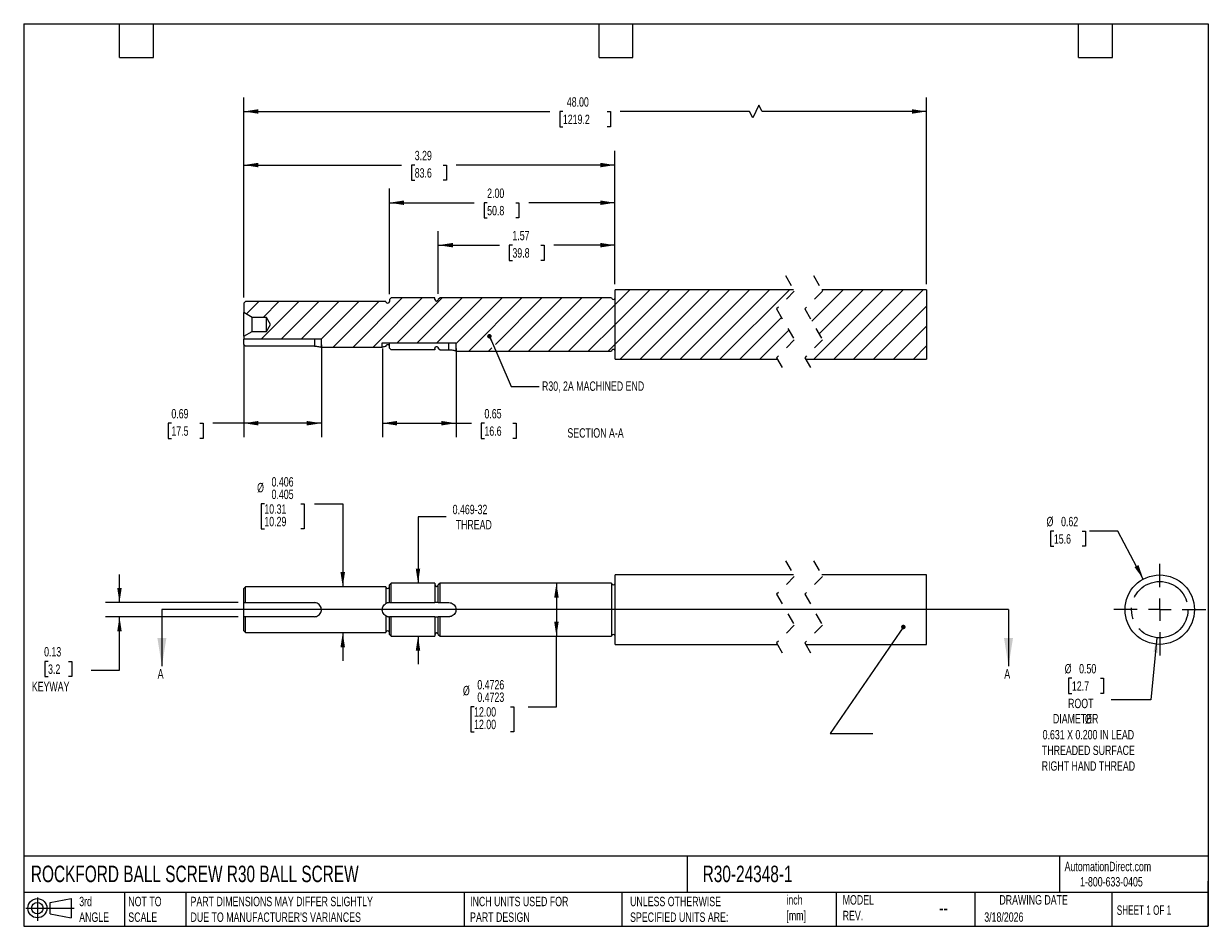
# Model space of a CAD drawing. Header units: inches. Extents: x 0.2 to 10.8, y 0.2 to 8.2.
import ezdxf

# ---------------------------------------------------------------- set-up
doc = ezdxf.new("R2010")
doc.units = ezdxf.units.IN
doc.header["$MEASUREMENT"] = 0
for name, pattern in [('SLD-Center', [0.75, 0.6, -0.05, 0.05, -0.05]), ('SLD-Dashed', [0.075, 0.05, -0.025]), ('SLD-Solid', [0])]:
    doc.linetypes.add(name, pattern=pattern)
for name, color, linetype in [('CENTER', 40, 'SLD-Center'), ('HATCH', 6, 'SLD-Solid'), ('SLD-DEFPOINTS', 7, 'Continuous')]:
    doc.layers.add(name, color=color, linetype=linetype)
doc.layers.add('DIMENSIONS', color=140, linetype='SLD-Solid', lineweight=25)
doc.layers.add('TEXT', color=140, linetype='SLD-Solid', lineweight=25)
doc.styles.add('SLDTEXTSTYLE0', font='TXT', dxfattribs={"width": 0.7})
doc.styles.add('SLDTEXTSTYLE1', font='TXT', dxfattribs={"width": 0.65})
doc.dimstyles.new('SLDDIMSTYLE0', dxfattribs={"dimtxt": 0.084961, "dimasz": 0.13, "dimexe": 0, "dimexo": 0.0625, "dimgap": 0.02124, "dimtad": 0, "dimtih": 1, "dimtoh": 1, "dimdec": 3, "dimrnd": 1e-09, "dimdsep": 46, "dimtxsty": 'SLDTEXTSTYLE0', "dimsah": 1, "dimcen": 0.09, "dimadec": 0, "dimazin": 2, "dimlim": 1, "dimtm": 0.001, "dimtfac": 1, "dimtdec": 3, "dimtmove": 0, "dimatfit": 0, "dimfxl": 0, "dimfrac": 2, "dimtolj": 1, "dimtzin": 12, "dimarcsym": 0})
doc.dimstyles.new('SLDDIMSTYLE1', dxfattribs={"dimtxt": 0.084961, "dimasz": 0.13, "dimexe": 0, "dimexo": 0.0625, "dimgap": 0.02124, "dimtad": 0, "dimtih": 1, "dimtoh": 1, "dimrnd": 1e-09, "dimdsep": 46, "dimtxsty": 'SLDTEXTSTYLE0', "dimsah": 1, "dimcen": 0.09, "dimadec": 0, "dimazin": 2, "dimtfac": 1, "dimtmove": 0, "dimatfit": 0, "dimfxl": 0, "dimfrac": 2, "dimtolj": 1, "dimtzin": 12, "dimarcsym": 0})
doc.dimstyles.new('SLDDIMSTYLE2', dxfattribs={"dimtxt": 0.084961, "dimasz": 0.13, "dimexe": 0, "dimexo": 0.0625, "dimgap": 0.02124, "dimtad": 0, "dimtih": 1, "dimtoh": 1, "dimrnd": 1e-09, "dimzin": 12, "dimdsep": 46, "dimtxsty": 'SLDTEXTSTYLE0', "dimsah": 1, "dimcen": 0.09, "dimadec": 0, "dimazin": 3, "dimtfac": 1, "dimtmove": 0, "dimatfit": 0, "dimfxl": 0, "dimfrac": 2, "dimtolj": 1, "dimtzin": 12, "dimarcsym": 0})
doc.dimstyles.new('SLDDIMSTYLE3', dxfattribs={"dimtxt": 0.084961, "dimasz": 0.13, "dimexe": 0, "dimexo": 0.0625, "dimgap": 0.02124, "dimtad": 0, "dimtih": 1, "dimtoh": 1, "dimdec": 4, "dimrnd": 1e-09, "dimdsep": 46, "dimtxsty": 'SLDTEXTSTYLE0', "dimsah": 1, "dimcen": 0.09, "dimadec": 0, "dimazin": 2, "dimlim": 1, "dimtm": 0.0003, "dimtfac": 1, "dimtdec": 4, "dimtofl": 0, "dimtmove": 0, "dimatfit": 3, "dimfxl": 0, "dimfrac": 2, "dimtolj": 1, "dimtzin": 4, "dimarcsym": 0})
doc.dimstyles.new('SLDDIMSTYLE4', dxfattribs={"dimtxt": 0.18, "dimasz": 0.04, "dimexe": 0, "dimexo": 0.0625, "dimgap": 0, "dimtad": 0, "dimtih": 1, "dimtoh": 1, "dimdec": 0, "dimrnd": 1e-09, "dimzin": 0, "dimdsep": 46, "dimtxsty": 'Standard', "dimblk1": 'DOT', "dimblk2": 'DOT', "dimsah": 1, "dimcen": 0.09, "dimadec": 0, "dimazin": 0, "dimtfac": 0.04, "dimtdec": 0, "dimtofl": 0, "dimtmove": 0, "dimatfit": 3, "dimldrblk": 'DOT', "dimfxl": 0, "dimfrac": 2, "dimtolj": 1, "dimtzin": 0, "dimarcsym": 0})
doc.dimstyles.new('SLDDIMSTYLE5', dxfattribs={"dimtxt": 0.084961, "dimasz": 0.13, "dimexe": 0, "dimexo": 0.0625, "dimgap": 0.02124, "dimtad": 0, "dimtih": 1, "dimtoh": 1, "dimrnd": 1e-09, "dimzin": 0, "dimdsep": 46, "dimtxsty": 'SLDTEXTSTYLE0', "dimsah": 1, "dimcen": 0, "dimadec": 0, "dimazin": 0, "dimtfac": 1, "dimtofl": 0, "dimtmove": 0, "dimatfit": 3, "dimfxl": 0, "dimfrac": 2, "dimtolj": 1, "dimtzin": 12, "dimarcsym": 0})
doc.dimstyles.new('SLDDIMSTYLE6', dxfattribs={"dimtxt": 0.084961, "dimasz": 0.13, "dimexe": 0, "dimexo": 0.0625, "dimgap": 0.02124, "dimtad": 0, "dimtih": 1, "dimtoh": 1, "dimrnd": 1e-09, "dimdsep": 46, "dimtxsty": 'SLDTEXTSTYLE0', "dimsah": 1, "dimcen": 0, "dimadec": 0, "dimazin": 2, "dimtfac": 1, "dimtofl": 0, "dimtmove": 0, "dimatfit": 3, "dimfxl": 0, "dimfrac": 2, "dimtolj": 1, "dimtzin": 12, "dimarcsym": 0})
doc.dimstyles.new('SLDDIMSTYLE7', dxfattribs={"dimtxt": 0.084961, "dimasz": 0.13, "dimexe": 0, "dimexo": 0.0625, "dimgap": 0.02124, "dimtad": 0, "dimtih": 1, "dimtoh": 1, "dimrnd": 1e-09, "dimzin": 12, "dimdsep": 46, "dimtxsty": 'SLDTEXTSTYLE0', "dimsah": 1, "dimcen": 0.09, "dimadec": 0, "dimazin": 3, "dimtfac": 1, "dimtofl": 0, "dimtmove": 0, "dimatfit": 3, "dimfxl": 0, "dimfrac": 2, "dimtolj": 1, "dimtzin": 12, "dimarcsym": 0})
doc.dimstyles.new('SLDDIMSTYLE8', dxfattribs={"dimtxt": 0.084961, "dimasz": 0.13, "dimexe": 0, "dimexo": 0.0625, "dimgap": 0.02124, "dimtad": 0, "dimtih": 1, "dimtoh": 1, "dimrnd": 1e-09, "dimzin": 4, "dimdsep": 46, "dimtxsty": 'SLDTEXTSTYLE0', "dimsah": 1, "dimcen": 0.09, "dimadec": 0, "dimazin": 1, "dimtfac": 1, "dimtofl": 0, "dimtmove": 0, "dimatfit": 3, "dimfxl": 0, "dimfrac": 2, "dimtolj": 1, "dimtzin": 12, "dimarcsym": 0})
doc.dimstyles.new('SLDDIMSTYLE9', dxfattribs={"dimtxt": 0.084961, "dimasz": 0.13, "dimexe": 0, "dimexo": 0.0625, "dimgap": 0.02124, "dimtad": 0, "dimtih": 1, "dimtoh": 1, "dimrnd": 1e-09, "dimdsep": 46, "dimtxsty": 'SLDTEXTSTYLE0', "dimsah": 1, "dimcen": 0.09, "dimadec": 0, "dimazin": 2, "dimtfac": 1, "dimtofl": 0, "dimtmove": 0, "dimatfit": 3, "dimfxl": 0, "dimfrac": 2, "dimtolj": 1, "dimtzin": 12, "dimarcsym": 0})

# ---------------------------------------------------------------- blocks, each defined once
blk = doc.blocks.new('Block11')
at = {"color": 7, "linetype": 'SLD-Solid', "lineweight": 18}
for p, q in [((0, 0.113), (0.428, 0.113)), ((0.102, 0.209), (0.102, 0)), ((0.216, 0.164), (0.401, 0.198)), ((0.216, 0.063), (0.216, 0.164)), ((0.401, 0.198), (0.401, 0.029)), ((0.216, 0.063), (0.401, 0.029))]:
    blk.add_line(p, q, dxfattribs=at)
for radius in [0.0846, 0.0506]:
    blk.add_circle((0.102, 0.113), radius, dxfattribs=at)
blk = doc.blocks.new('Block12')
at = {"layer": 'SLD-DEFPOINTS'}
blk.add_blockref('Block11', (0, 0), dxfattribs=at)
blk = doc.blocks.new('_D')
at = {"layer": 'DIMENSIONS'}
for p, q in [((2.383, 3.994), (2.355, 3.994)), ((2.355, 3.994), (2.355, 3.772)), ((2.706, 3.994), (2.735, 3.994)), ((2.735, 3.994), (2.735, 3.772)), ((2.828, 3.994), (3.078, 3.994)), ((3.078, 3.994), (3.078, 3.259)), ((2.355, 3.772), (2.383, 3.772)), ((2.735, 3.772), (2.706, 3.772)), ((3.078, 2.853), (3.078, 2.603))]:
    blk.add_line(p, q, dxfattribs=at)
for points in [[(3.078, 3.259), (3.098, 3.389), (3.058, 3.389)], [(3.078, 2.853), (3.058, 2.723), (3.098, 2.723)]]:
    blk.add_solid(points, dxfattribs=at)
at = {"layer": 'DIMENSIONS', "char_height": 0.0833, "attachment_point": 1, "style": 'SLDTEXTSTYLE0'}
for s, insert in [('0.406', (2.447, 4.231)), ('%%c', (2.319, 4.18)), ('0.405', (2.447, 4.12)), ('10.31', (2.383, 3.99)), ('10.29', (2.383, 3.879))]:
    blk.add_mtext(s, dxfattribs=dict(at, insert=insert))
blk = doc.blocks.new('_D_1')
at = {"layer": 'DIMENSIONS'}
for p, q in [((1.099, 3.119), (1.099, 3.369)), ((2.151, 3.119), (0.974, 3.119)), ((2.151, 2.994), (0.974, 2.994)), ((1.099, 2.519), (1.099, 2.994)), ((0.466, 2.598), (0.437, 2.598)), ((0.437, 2.598), (0.437, 2.463)), ((0.648, 2.598), (0.676, 2.598)), ((0.676, 2.598), (0.676, 2.463)), ((0.437, 2.463), (0.466, 2.463)), ((0.676, 2.463), (0.648, 2.463)), ((0.849, 2.519), (1.099, 2.519))]:
    blk.add_line(p, q, dxfattribs=at)
for points in [[(1.099, 3.119), (1.119, 3.249), (1.079, 3.249)], [(1.099, 2.994), (1.079, 2.864), (1.119, 2.864)]]:
    blk.add_solid(points, dxfattribs=at)
at = {"layer": 'DIMENSIONS', "char_height": 0.0833, "attachment_point": 1, "style": 'SLDTEXTSTYLE0'}
for s, insert in [('0.13', (0.431, 2.725)), ('3.2', (0.466, 2.571)), ('KEYWAY', (0.322, 2.417))]:
    blk.add_mtext(s, dxfattribs=dict(at, insert=insert))
blk = doc.blocks.new('_D_2')
at = {"layer": 'DIMENSIONS'}
for p, q in [((3.995, 3.878), (3.745, 3.878)), ((3.745, 3.878), (3.745, 3.291)), ((3.745, 2.822), (3.745, 2.572))]:
    blk.add_line(p, q, dxfattribs=at)
for points in [[(3.745, 3.291), (3.765, 3.421), (3.725, 3.421)], [(3.745, 2.822), (3.725, 2.692), (3.765, 2.692)]]:
    blk.add_solid(points, dxfattribs=at)
at = {"layer": 'DIMENSIONS', "char_height": 0.0833, "attachment_point": 1, "style": 'SLDTEXTSTYLE0'}
for s, insert in [('0.469-32', (4.052, 3.986)), ('THREAD', (4.079, 3.851))]:
    blk.add_mtext(s, dxfattribs=dict(at, insert=insert))
blk = doc.blocks.new('_D_3')
at = {"layer": 'DIMENSIONS'}
for p, q in [((4.972, 3.293), (4.972, 2.82)), ((4.972, 2.195), (4.972, 2.82)), ((4.242, 2.195), (4.214, 2.195)), ((4.214, 2.195), (4.214, 1.973)), ((4.565, 2.195), (4.594, 2.195)), ((4.594, 2.195), (4.594, 1.973)), ((4.722, 2.195), (4.972, 2.195)), ((4.214, 1.973), (4.242, 1.973)), ((4.594, 1.973), (4.565, 1.973))]:
    blk.add_line(p, q, dxfattribs=at)
for points in [[(4.972, 3.293), (4.952, 3.163), (4.992, 3.163)], [(4.972, 2.82), (4.992, 2.95), (4.952, 2.95)]]:
    blk.add_solid(points, dxfattribs=at)
at = {"layer": 'DIMENSIONS', "char_height": 0.0833, "attachment_point": 1, "style": 'SLDTEXTSTYLE0'}
for s, insert in [('0.4726', (4.271, 2.433)), ('%%c', (4.143, 2.381)), ('0.4723', (4.271, 2.322)), ('12.00', (4.242, 2.192)), ('12.00', (4.242, 2.081))]:
    blk.add_mtext(s, dxfattribs=dict(at, insert=insert))
blk = doc.blocks.new('_Dot')
at = {"color": 0, "linetype": 'ByBlock', "lineweight": -2}
blk.add_line((-0.5, 0), (-1, 0), dxfattribs=at)
at = {"color": 0, "linetype": 'ByBlock', "const_width": 0.5}
blk.add_lwpolyline([(-0.25, 0, 1), (0.25, 0, 1)], format="xyb", close=True, dxfattribs=at)
blk = doc.blocks.new('_D_4')
at = {"layer": 'DIMENSIONS'}
for p, q in [((10.295, 2.808), (10.242, 2.258)), ((9.541, 2.449), (9.512, 2.449)), ((9.512, 2.449), (9.512, 2.314)), ((9.793, 2.449), (9.822, 2.449)), ((9.822, 2.449), (9.822, 2.314)), ((9.512, 2.314), (9.541, 2.314)), ((9.822, 2.314), (9.793, 2.314)), ((10.242, 2.258), (9.89, 2.258))]:
    blk.add_line(p, q, dxfattribs=at)
blk.add_solid([(10.295, 2.808), (10.263, 2.68), (10.303, 2.676)], dxfattribs=at)
at = {"layer": 'DIMENSIONS', "char_height": 0.0833, "attachment_point": 1, "style": 'SLDTEXTSTYLE0'}
for s, insert in [('%%c', (9.477, 2.575)), ('0.50', (9.605, 2.575)), ('12.7', (9.541, 2.421)), ('ROOT', (9.507, 2.267)), ('DIAMETER', (9.373, 2.132))]:
    blk.add_mtext(s, dxfattribs=dict(at, insert=insert))
blk = doc.blocks.new('_D_5')
at = {"layer": 'DIMENSIONS'}
for p, q in [((9.381, 3.753), (9.352, 3.753)), ((9.352, 3.753), (9.352, 3.618)), ((9.633, 3.753), (9.662, 3.753)), ((9.662, 3.753), (9.662, 3.618)), ((9.947, 3.753), (9.697, 3.753)), ((10.174, 3.328), (9.947, 3.753)), ((9.352, 3.618), (9.381, 3.618)), ((9.662, 3.618), (9.633, 3.618))]:
    blk.add_line(p, q, dxfattribs=at)
blk.add_solid([(10.174, 3.328), (10.131, 3.452), (10.096, 3.433)], dxfattribs=at)
at = {"layer": 'DIMENSIONS', "char_height": 0.0833, "attachment_point": 1, "style": 'SLDTEXTSTYLE0'}
for s, insert in [('%%c', (9.316, 3.879)), ('0.62', (9.445, 3.879)), ('15.6', (9.381, 3.725))]:
    blk.add_mtext(s, dxfattribs=dict(at, insert=insert))
blk = doc.blocks.new('SW_CENTERMARKSYMBOL_0')
at = {"layer": 'CENTER', "color": 0}
for p, q in [((0, 0.2), (0, 0.4075)), ((-0.2, 0), (-0.4075, 0)), ((0, 0), (-0.1, 0)), ((0, 0), (0, 0.1)), ((0, 0), (0, -0.1)), ((0, 0), (0.1, 0)), ((0.2, 0), (0.4075, 0)), ((0, -0.2), (0, -0.4075))]:
    blk.add_line(p, q, dxfattribs=at)
blk = doc.blocks.new('_D_6')
at = {"layer": 'DIMENSIONS'}
for p, q in [((3.925, 5.856), (3.925, 6.412)), ((5.491, 5.942), (5.491, 6.412)), ((3.925, 6.287), (4.467, 6.287)), ((4.582, 6.287), (4.553, 6.287)), ((4.553, 6.287), (4.553, 6.152)), ((4.834, 6.287), (4.863, 6.287)), ((4.863, 6.287), (4.863, 6.152)), ((5.491, 6.287), (4.949, 6.287)), ((4.553, 6.152), (4.582, 6.152)), ((4.863, 6.152), (4.834, 6.152))]:
    blk.add_line(p, q, dxfattribs=at)
for points in [[(3.925, 6.287), (4.055, 6.267), (4.055, 6.307)], [(5.491, 6.287), (5.361, 6.307), (5.361, 6.267)]]:
    blk.add_solid(points, dxfattribs=at)
at = {"layer": 'DIMENSIONS', "char_height": 0.0833, "attachment_point": 1, "style": 'SLDTEXTSTYLE0'}
for s, insert in [('1.57', (4.582, 6.414)), ('39.8', (4.582, 6.26))]:
    blk.add_mtext(s, dxfattribs=dict(at, insert=insert))
blk = doc.blocks.new('_D_7')
at = {"layer": 'DIMENSIONS'}
for p, q in [((3.491, 5.854), (3.491, 6.788)), ((5.491, 5.942), (5.491, 6.788)), ((3.491, 6.663), (4.243, 6.663)), ((4.358, 6.663), (4.33, 6.663)), ((4.33, 6.663), (4.33, 6.528)), ((4.611, 6.663), (4.639, 6.663)), ((4.639, 6.663), (4.639, 6.528)), ((5.491, 6.663), (4.726, 6.663)), ((4.33, 6.528), (4.358, 6.528)), ((4.639, 6.528), (4.611, 6.528))]:
    blk.add_line(p, q, dxfattribs=at)
for points in [[(3.491, 6.663), (3.621, 6.643), (3.621, 6.683)], [(5.491, 6.663), (5.361, 6.683), (5.361, 6.643)]]:
    blk.add_solid(points, dxfattribs=at)
at = {"layer": 'DIMENSIONS', "char_height": 0.0833, "attachment_point": 1, "style": 'SLDTEXTSTYLE0'}
for s, insert in [('2.00', (4.358, 6.789)), ('50.8', (4.358, 6.635))]:
    blk.add_mtext(s, dxfattribs=dict(at, insert=insert))
blk = doc.blocks.new('_D_8')
at = {"layer": 'DIMENSIONS'}
for p, q in [((2.201, 5.823), (2.201, 7.122)), ((5.491, 5.942), (5.491, 7.122)), ((2.201, 6.997), (3.6, 6.997)), ((3.716, 6.997), (3.687, 6.997)), ((3.687, 6.997), (3.687, 6.862)), ((3.968, 6.997), (3.997, 6.997)), ((3.997, 6.997), (3.997, 6.862)), ((5.491, 6.997), (4.083, 6.997)), ((3.687, 6.862), (3.716, 6.862)), ((3.997, 6.862), (3.968, 6.862))]:
    blk.add_line(p, q, dxfattribs=at)
for points in [[(2.201, 6.997), (2.331, 6.977), (2.331, 7.017)], [(5.491, 6.997), (5.361, 7.017), (5.361, 6.977)]]:
    blk.add_solid(points, dxfattribs=at)
at = {"layer": 'DIMENSIONS', "char_height": 0.0833, "attachment_point": 1, "style": 'SLDTEXTSTYLE0'}
for s, insert in [('3.29', (3.716, 7.123)), ('83.6', (3.716, 6.969))]:
    blk.add_mtext(s, dxfattribs=dict(at, insert=insert))
blk = doc.blocks.new('_D_9')
at = {"layer": 'DIMENSIONS'}
for p, q in [((2.201, 5.823), (2.201, 7.597)), ((8.253, 5.942), (8.253, 7.597)), ((2.201, 7.472), (4.914, 7.472)), ((5.029, 7.472), (5.001, 7.472)), ((5.001, 7.472), (5.001, 7.337)), ((5.423, 7.472), (5.451, 7.472)), ((5.451, 7.472), (5.451, 7.337)), ((6.684, 7.472), (5.538, 7.472)), ((6.712, 7.416), (6.684, 7.472)), ((6.767, 7.527), (6.712, 7.416)), ((6.795, 7.472), (6.767, 7.527)), ((8.253, 7.472), (6.795, 7.472)), ((5.001, 7.337), (5.029, 7.337)), ((5.451, 7.337), (5.423, 7.337))]:
    blk.add_line(p, q, dxfattribs=at)
for points in [[(2.201, 7.472), (2.331, 7.452), (2.331, 7.492)], [(8.253, 7.472), (8.123, 7.492), (8.123, 7.452)]]:
    blk.add_solid(points, dxfattribs=at)
at = {"layer": 'DIMENSIONS', "char_height": 0.0833, "attachment_point": 1, "style": 'SLDTEXTSTYLE0'}
for s, insert in [('48.00', (5.064, 7.598)), ('1219.2', (5.029, 7.444))]:
    blk.add_mtext(s, dxfattribs=dict(at, insert=insert))
blk = doc.blocks.new('_D_10')
at = {"layer": 'DIMENSIONS'}
for p, q in [((2.201, 5.404), (2.201, 4.584)), ((2.889, 5.404), (2.889, 4.584)), ((1.559, 4.709), (1.531, 4.709)), ((1.531, 4.709), (1.531, 4.574)), ((1.812, 4.709), (1.84, 4.709)), ((1.84, 4.709), (1.84, 4.574)), ((2.201, 4.709), (1.927, 4.709)), ((2.889, 4.709), (2.201, 4.709)), ((1.531, 4.574), (1.559, 4.574)), ((1.84, 4.574), (1.812, 4.574))]:
    blk.add_line(p, q, dxfattribs=at)
for points in [[(2.201, 4.709), (2.331, 4.689), (2.331, 4.729)], [(2.889, 4.709), (2.759, 4.729), (2.759, 4.689)]]:
    blk.add_solid(points, dxfattribs=at)
at = {"layer": 'DIMENSIONS', "char_height": 0.0833, "attachment_point": 1, "style": 'SLDTEXTSTYLE0'}
for s, insert in [('0.69', (1.559, 4.835)), ('17.5', (1.559, 4.681))]:
    blk.add_mtext(s, dxfattribs=dict(at, insert=insert))
blk = doc.blocks.new('_D_11')
at = {"layer": 'DIMENSIONS'}
for p, q in [((3.429, 5.371), (3.429, 4.584)), ((4.082, 5.371), (4.082, 4.584)), ((3.429, 4.709), (4.082, 4.709)), ((4.082, 4.709), (4.219, 4.709)), ((4.334, 4.709), (4.305, 4.709)), ((4.305, 4.709), (4.305, 4.574)), ((4.586, 4.709), (4.615, 4.709)), ((4.615, 4.709), (4.615, 4.574)), ((4.305, 4.574), (4.334, 4.574)), ((4.615, 4.574), (4.586, 4.574))]:
    blk.add_line(p, q, dxfattribs=at)
for points in [[(3.429, 4.709), (3.559, 4.689), (3.559, 4.729)], [(4.082, 4.709), (3.952, 4.729), (3.952, 4.689)]]:
    blk.add_solid(points, dxfattribs=at)
at = {"layer": 'DIMENSIONS', "char_height": 0.0833, "attachment_point": 1, "style": 'SLDTEXTSTYLE0'}
for s, insert in [('0.65', (4.334, 4.835)), ('16.6', (4.334, 4.681))]:
    blk.add_mtext(s, dxfattribs=dict(at, insert=insert))
blk = doc.blocks.new('SW_HATCH_0')
at = {"layer": 'HATCH', "color": 0}
for p, q in [((-1.837, -0.122), (-1.707, 0.009)), ((-1.837, -0.299), (-1.53, 0.009)), ((-1.837, -0.475), (-1.353, 0.009)), ((-1.837, -0.122), (-1.707, 0.009)), ((-1.837, -0.299), (-1.53, 0.009)), ((-1.837, -0.475), (-1.353, 0.009)), ((-1.837, -0.122), (-1.707, 0.009)), ((-1.837, -0.299), (-1.53, 0.009)), ((-1.837, -0.475), (-1.353, 0.009)), ((-1.791, -0.606), (-1.176, 0.009)), ((-1.791, -0.606), (-1.176, 0.009)), ((-1.791, -0.606), (-1.176, 0.009)), ((-1.615, -0.606), (-1, 0.009)), ((-1.615, -0.606), (-1, 0.009)), ((-1.615, -0.606), (-1, 0.009)), ((-1.438, -0.606), (-0.823, 0.009)), ((-1.438, -0.606), (-0.823, 0.009)), ((-1.438, -0.606), (-0.823, 0.009)), ((-1.261, -0.606), (-0.646, 0.009)), ((-1.261, -0.606), (-0.646, 0.009)), ((-1.261, -0.606), (-0.646, 0.009)), ((-1.084, -0.606), (-0.469, 0.009)), ((-1.084, -0.606), (-0.469, 0.009)), ((-1.084, -0.606), (-0.469, 0.009)), ((-0.907, -0.606), (-0.292, 0.009)), ((-0.907, -0.606), (-0.292, 0.009)), ((-0.907, -0.606), (-0.292, 0.009)), ((-0.093, -0.27), (0.186, 0.009)), ((-0.093, -0.27), (0.186, 0.009)), ((-0.093, -0.27), (0.186, 0.009)), ((-0.076, -0.606), (0.539, 0.009)), ((-0.076, -0.606), (0.539, 0.009)), ((-0.076, -0.606), (0.539, 0.009)), ((-0.029, -0.382), (0.363, 0.009)), ((-0.029, -0.382), (0.363, 0.009)), ((-0.029, -0.382), (0.363, 0.009)), ((0, 0), (0.009, 0.009)), ((0, 0), (0.009, 0.009)), ((0, 0), (0.009, 0.009)), ((0.101, -0.606), (0.716, 0.009)), ((0.101, -0.606), (0.716, 0.009)), ((0.101, -0.606), (0.716, 0.009)), ((0.278, -0.606), (0.893, 0.009)), ((0.278, -0.606), (0.893, 0.009)), ((0.278, -0.606), (0.893, 0.009)), ((-5.104, -0.206), (-4.993, -0.096)), ((-5.104, -0.206), (-4.993, -0.096)), ((-5.104, -0.206), (-4.993, -0.096)), ((-4.973, -0.429), (-4.64, -0.096)), ((-4.973, -0.429), (-4.64, -0.096)), ((-4.973, -0.429), (-4.64, -0.096)), ((-4.957, -0.236), (-4.816, -0.096)), ((-4.957, -0.236), (-4.816, -0.096)), ((-4.957, -0.236), (-4.816, -0.096)), ((-4.796, -0.429), (-4.463, -0.096)), ((-4.796, -0.429), (-4.463, -0.096)), ((-4.796, -0.429), (-4.463, -0.096)), ((-4.62, -0.429), (-4.286, -0.096)), ((-4.62, -0.429), (-4.286, -0.096)), ((-4.62, -0.429), (-4.286, -0.096)), ((-4.443, -0.429), (-4.109, -0.096)), ((-4.443, -0.429), (-4.109, -0.096)), ((-4.443, -0.429), (-4.109, -0.096)), ((-4.338, -0.502), (-3.932, -0.096)), ((-4.338, -0.502), (-3.932, -0.096)), ((-4.338, -0.502), (-3.932, -0.096)), ((-4.162, -0.502), (-3.724, -0.064)), ((-4.162, -0.502), (-3.724, -0.064)), ((-4.162, -0.502), (-3.724, -0.064)), ((-3.985, -0.502), (-3.547, -0.064)), ((-3.985, -0.502), (-3.547, -0.064)), ((-3.985, -0.502), (-3.547, -0.064)), ((-3.769, -0.463), (-3.369, -0.062)), ((-3.769, -0.463), (-3.369, -0.062)), ((-3.769, -0.463), (-3.369, -0.062)), ((-3.592, -0.463), (-3.192, -0.062)), ((-3.592, -0.463), (-3.192, -0.062)), ((-3.592, -0.463), (-3.192, -0.062)), ((-3.416, -0.463), (-3.015, -0.062)), ((-3.416, -0.463), (-3.015, -0.062)), ((-3.416, -0.463), (-3.015, -0.062)), ((-3.247, -0.471), (-2.839, -0.062)), ((-3.247, -0.471), (-2.839, -0.062)), ((-3.247, -0.471), (-2.839, -0.062)), ((-3.134, -0.535), (-2.662, -0.062)), ((-3.134, -0.535), (-2.662, -0.062)), ((-3.134, -0.535), (-2.662, -0.062)), ((-2.898, -0.476), (-2.485, -0.062)), ((-2.898, -0.476), (-2.485, -0.062)), ((-2.898, -0.476), (-2.485, -0.062)), ((-2.781, -0.535), (-2.308, -0.062)), ((-2.781, -0.535), (-2.308, -0.062)), ((-2.781, -0.535), (-2.308, -0.062)), ((-2.604, -0.535), (-2.131, -0.062)), ((-2.604, -0.535), (-2.131, -0.062)), ((-2.604, -0.535), (-2.131, -0.062)), ((-2.427, -0.535), (-1.955, -0.062)), ((-2.427, -0.535), (-1.955, -0.062)), ((-2.427, -0.535), (-1.955, -0.062)), ((-2.25, -0.535), (-1.837, -0.122)), ((-2.25, -0.535), (-1.837, -0.122)), ((-2.25, -0.535), (-1.837, -0.122)), ((0.455, -0.606), (0.924, -0.136)), ((0.455, -0.606), (0.924, -0.136)), ((0.455, -0.606), (0.924, -0.136)), ((-2.074, -0.535), (-1.837, -0.299)), ((-2.074, -0.535), (-1.837, -0.299)), ((-2.074, -0.535), (-1.837, -0.299)), ((-0.731, -0.606), (-0.362, -0.237)), ((-0.731, -0.606), (-0.362, -0.237)), ((-0.731, -0.606), (-0.362, -0.237)), ((0.631, -0.606), (0.924, -0.313)), ((0.631, -0.606), (0.924, -0.313)), ((0.631, -0.606), (0.924, -0.313)), ((-5.127, -0.407), (-5.122, -0.401)), ((-5.127, -0.407), (-5.122, -0.401)), ((-5.127, -0.407), (-5.122, -0.401)), ((-0.554, -0.606), (-0.297, -0.35)), ((-0.554, -0.606), (-0.297, -0.35)), ((-0.554, -0.606), (-0.297, -0.35)), ((-2.958, -0.535), (-2.928, -0.506)), ((-2.958, -0.535), (-2.928, -0.506)), ((-2.958, -0.535), (-2.928, -0.506)), ((-1.897, -0.535), (-1.837, -0.475)), ((-1.897, -0.535), (-1.837, -0.475)), ((-1.897, -0.535), (-1.837, -0.475)), ((0.808, -0.606), (0.924, -0.49)), ((0.808, -0.606), (0.924, -0.49)), ((0.808, -0.606), (0.924, -0.49))]:
    blk.add_line(p, q, dxfattribs=at)

msp = doc.modelspace()

# ---------------------------------------------------------------- linework, layer by layer
at = {"color": 7, "linetype": 'SLD-Dashed', "lineweight": 18}
for p, q in [((7.00186, 6.01735), (7.0806, 5.87984)), ((7.25186, 6.01735), (7.3306, 5.87984)), ((7.0806, 5.87984), (6.92312, 5.72236)), ((7.3306, 5.87984), (7.17312, 5.72236)), ((6.92312, 5.72236), (7.0806, 5.44734)), ((7.17312, 5.72236), (7.3306, 5.44734)), ((7.0806, 5.44734), (6.92312, 5.28986)), ((7.3306, 5.44734), (7.17312, 5.28986)), ((6.92312, 5.28986), (7.00186, 5.15235)), ((7.17312, 5.28986), (7.25186, 5.15235)), ((7.00186, 3.48895), (7.0806, 3.35144)), ((7.25186, 3.48895), (7.3306, 3.35144)), ((7.0806, 3.35144), (6.92312, 3.19396)), ((7.3306, 3.35144), (7.17312, 3.19396)), ((6.92312, 3.19396), (7.0806, 2.91894)), ((7.17312, 3.19396), (7.3306, 2.91894)), ((7.0806, 2.91894), (6.92312, 2.76146)), ((7.3306, 2.91894), (7.17312, 2.76146)), ((6.92312, 2.76146), (7.00186, 2.62395)), ((7.17312, 2.76146), (7.25186, 2.62395))]:
    msp.add_line(p, q, dxfattribs=at)
for p, q in [((7.07343, 5.89235), (5.49118, 5.89235)), ((5.49118, 5.27735), (5.49118, 5.89235)), ((8.25295, 5.89235), (7.32343, 5.89235)), ((8.25295, 5.89235), (8.25295, 5.27735)), ((2.21618, 5.78785), (2.20118, 5.77285)), ((3.46118, 5.78785), (2.21618, 5.78785)), ((3.50619, 5.81935), (3.49118, 5.80435)), ((3.49118, 5.80435), (3.49118, 5.78785)), ((3.89518, 5.81935), (3.50619, 5.81935)), ((3.89518, 5.80615), (3.89518, 5.81935)), ((3.94019, 5.82115), (3.92519, 5.80615)), ((5.46119, 5.82115), (3.94019, 5.82115)), ((5.49118, 5.34855), (5.49118, 5.82115)), ((2.20118, 5.77285), (2.20118, 5.6906)), ((2.2761, 5.64735), (2.20118, 5.6906)), ((2.20118, 5.4791), (2.20118, 5.6906)), ((2.40109, 5.64735), (2.2761, 5.64735)), ((2.2761, 5.52235), (2.2761, 5.64735)), ((2.43717, 5.58485), (2.40109, 5.64735)), ((2.40109, 5.52235), (2.40109, 5.64735)), ((2.40109, 5.52235), (2.43717, 5.58485)), ((2.20118, 5.4791), (2.2761, 5.52235)), ((2.20118, 5.4791), (2.20118, 5.45425)), ((2.2761, 5.52235), (2.40109, 5.52235)), ((2.88868, 5.45425), (2.20118, 5.45425)), ((2.20118, 5.40754), (2.20118, 5.45425)), ((2.82618, 5.39171), (2.21618, 5.39171)), ((2.82618, 5.45425), (2.82618, 5.39171)), ((2.88868, 5.38185), (2.88868, 5.45425)), ((2.88868, 5.38185), (3.42869, 5.38185)), ((3.42869, 5.42083), (4.08169, 5.42083)), ((3.42869, 5.38185), (3.42869, 5.42083)), ((3.49118, 5.39171), (3.49118, 5.42083)), ((3.49118, 5.37443), (3.49118, 5.39171)), ((3.50619, 5.35883), (3.49118, 5.37443)), ((3.89518, 5.35883), (3.50619, 5.35883)), ((3.89518, 5.37256), (3.89518, 5.35883)), ((3.94019, 5.35696), (3.92519, 5.37256)), ((4.01918, 5.35696), (3.94019, 5.35696)), ((4.01918, 5.35696), (4.01918, 5.42083)), ((4.08169, 5.42083), (4.08169, 5.34855)), ((4.08169, 5.34855), (5.46119, 5.34855)), ((5.49118, 5.27735), (6.93028, 5.27735)), ((7.18028, 5.27735), (8.25295, 5.27735)), ((7.07343, 3.36395), (5.49118, 3.36395)), ((5.49118, 2.74895), (5.49118, 3.36395)), ((8.25295, 3.36395), (7.32343, 3.36395)), ((8.25295, 3.05645), (8.25295, 3.36395)), ((2.21618, 3.25945), (2.20118, 3.24445)), ((3.46118, 3.25945), (2.21618, 3.25945)), ((2.21618, 3.11895), (2.21618, 3.25945)), ((3.46118, 3.25945), (3.46118, 3.11128)), ((3.50619, 3.29095), (3.49118, 3.27595)), ((3.49118, 3.11895), (3.49118, 3.27595)), ((3.89518, 3.29095), (3.50619, 3.29095)), ((3.50619, 3.11895), (3.50619, 3.29095)), ((3.89518, 3.29095), (3.89518, 3.11895)), ((3.94019, 3.29275), (3.92519, 3.27775)), ((3.92519, 3.11895), (3.92519, 3.27775)), ((5.46119, 3.29275), (3.94019, 3.29275)), ((3.94019, 3.11895), (3.94019, 3.29275)), ((5.46119, 3.29275), (5.46119, 2.82015)), ((2.20118, 3.11895), (2.20118, 3.24445)), ((2.20118, 3.11895), (2.21618, 3.11895)), ((2.20118, 2.99395), (2.20118, 3.11895)), ((2.21618, 3.11895), (2.82618, 3.11895)), ((3.49118, 3.11895), (3.50619, 3.11895)), ((3.50619, 3.11895), (3.89518, 3.11895)), ((3.92519, 3.11895), (3.89518, 3.11895)), ((3.92519, 3.11895), (3.94019, 3.11895)), ((3.94019, 3.11895), (4.01918, 3.11895)), ((8.25295, 2.74895), (8.25295, 3.05645)), ((2.21618, 2.99395), (2.20118, 2.99395)), ((2.20118, 2.86845), (2.20118, 2.99395)), ((2.21618, 2.85345), (2.21618, 2.99395)), ((2.82618, 2.99395), (2.21618, 2.99395)), ((3.46118, 3.00162), (3.46118, 2.85345)), ((3.49118, 2.83695), (3.49118, 2.99395)), ((3.50619, 2.99395), (3.49118, 2.99395)), ((3.50619, 2.82195), (3.50619, 2.99395)), ((3.89518, 2.99395), (3.50619, 2.99395)), ((3.89518, 2.99395), (3.89518, 2.82195)), ((3.89518, 2.99395), (3.92519, 2.99395)), ((3.94019, 2.99395), (3.92519, 2.99395)), ((3.92519, 2.83515), (3.92519, 2.99395)), ((4.01918, 2.99395), (3.94019, 2.99395)), ((3.94019, 2.82015), (3.94019, 2.99395)), ((2.20118, 2.86845), (2.21618, 2.85345)), ((2.21618, 2.85345), (3.46118, 2.85345)), ((3.49118, 2.83695), (3.50619, 2.82195)), ((3.92519, 2.83515), (3.94019, 2.82015)), ((3.50619, 2.82195), (3.89518, 2.82195)), ((3.94019, 2.82015), (5.46119, 2.82015)), ((5.49118, 2.74895), (6.93028, 2.74895)), ((7.18028, 2.74895), (8.25295, 2.74895))]:
    msp.add_line(p, q)
msp.add_circle((10.31942, 3.05645), 0.3075)
for centre, start, end in [((3.47618, 5.78785), 179.99895, 0.00105), ((3.91018, 5.80615), 180.003361, 359.996639), ((5.47619, 5.82115), 179.99895, 0.00105), ((5.47619, 5.34855), 359.99895, 180.00105), ((3.47618, 3.25945), 179.99895, 0.00105), ((3.91018, 3.27775), 180.003361, 359.996639), ((5.47619, 3.29275), 179.99895, 0.00105), ((3.47618, 2.85345), 359.99895, 180.00105), ((3.91018, 2.83515), 0.003361, 179.996639), ((5.47619, 2.82015), 359.99895, 180.00105)]:
    msp.add_arc(centre, 0.015, start, end)
for points, knots in [([(2.21618, 5.39171), (2.21336, 5.39468), (2.20835, 5.39995), (2.20336, 5.40524), (2.20118, 5.40754)], [0, 0, 0, 0, 0.56407973, 1, 1, 1, 1]), ([(2.82618, 5.39171), (2.8329, 5.39151), (2.84564, 5.39112), (2.86304, 5.38841), (2.87653, 5.38536), (2.88465, 5.38308), (2.88808, 5.38203), (2.88868, 5.38185)], [0, 0, 0, 0, 0.31737656, 0.60148735, 0.83039212, 0.97029534, 1, 1, 1, 1]), ([(3.46118, 5.38939), (3.45564, 5.38841), (3.44627, 5.38676), (3.43554, 5.38388), (3.43026, 5.38234), (3.42871, 5.38185), (3.42869, 5.38185)], [0, 0, 0, 0, 0.50585425, 0.85422168, 0.99771576, 1, 1, 1, 1]), ([(3.46118, 5.38939), (3.46119, 5.38973), (3.46123, 5.39159), (3.46197, 5.39516), (3.46433, 5.39993), (3.46839, 5.40426), (3.47356, 5.40679), (3.47874, 5.40714), (3.48307, 5.40587), (3.48674, 5.40322), (3.48952, 5.39945), (3.49098, 5.39542), (3.49113, 5.39272), (3.49118, 5.39171)], [0, 0, 0, 0, 0.0204781, 0.11419453, 0.22026463, 0.34293043, 0.47194568, 0.56250326, 0.65473265, 0.74252883, 0.83518651, 0.9378419, 1, 1, 1, 1]), ([(3.89518, 5.37256), (3.89519, 5.37289), (3.89524, 5.37504), (3.89617, 5.37899), (3.89883, 5.38315), (3.90241, 5.3862), (3.90656, 5.38807), (3.9115, 5.38846), (3.91627, 5.38718), (3.92041, 5.3844), (3.92351, 5.38034), (3.925, 5.37615), (3.92514, 5.37348), (3.92519, 5.37256)], [0, 0, 0, 0, 0.02090314, 0.13443175, 0.24809722, 0.32375758, 0.42549371, 0.52731603, 0.62754691, 0.72855848, 0.83310921, 0.94230432, 1, 1, 1, 1]), ([(4.08169, 5.34855), (4.08158, 5.34857), (4.07973, 5.34906), (4.07412, 5.35048), (4.06305, 5.35292), (4.04697, 5.35551), (4.03171, 5.35682), (4.02207, 5.35693), (4.01918, 5.35696)], [0, 0, 0, 0, 0.00506525, 0.09096597, 0.27451776, 0.54246343, 0.86318051, 1, 1, 1, 1]), ([(2.82618, 2.99395), (2.83301, 2.9946), (2.84662, 2.9959), (2.86499, 3.00609), (2.87944, 3.02145), (2.88722, 3.0393), (2.88951, 3.05824), (2.88643, 3.07691), (2.8766, 3.0953), (2.86112, 3.10965), (2.84332, 3.11773), (2.83119, 3.11859), (2.82618, 3.11895)], [0, 0, 0, 0, 0.10433201, 0.20779127, 0.31403479, 0.42316232, 0.49999999, 0.60447432, 0.70812531, 0.81419141, 0.92331452, 1, 1, 1, 1]), ([(3.46118, 3.00162), (3.4553, 3.00564), (3.44353, 3.01369), (3.43227, 3.03235), (3.4276, 3.05305), (3.42999, 3.07381), (3.43878, 3.09245), (3.45032, 3.10472), (3.45869, 3.10977), (3.46118, 3.11128)], [0, 0, 0, 0, 0.158922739, 0.318172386, 0.47698894, 0.62961578, 0.779861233, 0.934515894, 1, 1, 1, 1]), ([(3.49118, 3.11895), (3.49118, 3.11895), (3.49083, 3.11895), (3.48954, 3.11894), (3.48689, 3.11883), (3.48311, 3.11847), (3.47888, 3.11778), (3.47464, 3.11677), (3.47052, 3.11549), (3.46665, 3.11398), (3.46357, 3.11255), (3.46182, 3.11162), (3.46121, 3.11129), (3.46118, 3.11128)], [0, 0, 0, 0, 0.00007501, 0.03345474, 0.12383439, 0.25501285, 0.39670996, 0.53455424, 0.67227634, 0.81055665, 0.93305206, 0.9974435, 1, 1, 1, 1]), ([(4.01918, 3.11895), (4.02607, 3.11829), (4.03979, 3.11696), (4.05825, 3.10662), (4.07264, 3.09112), (4.0811, 3.07145), (4.08254, 3.05031), (4.07712, 3.03015), (4.06548, 3.01274), (4.04855, 2.99995), (4.03204, 2.99449), (4.02208, 2.99407), (4.01918, 2.99395)], [0, 0, 0, 0, 0.10514238, 0.20965516, 0.31622357, 0.42488883, 0.53154764, 0.63537401, 0.73970087, 0.84708875, 0.9556427, 1, 1, 1, 1]), ([(3.46118, 3.00162), (3.46119, 3.00161), (3.4615, 3.00145), (3.46256, 3.00088), (3.46497, 2.99967), (3.46899, 2.99794), (3.47377, 2.99635), (3.47862, 2.99517), (3.48272, 2.99448), (3.48625, 2.99412), (3.48889, 2.99398), (3.49044, 2.99395), (3.49109, 2.99395), (3.49118, 2.99395)], [0, 0, 0, 0, 0.00111362, 0.03319449, 0.11562791, 0.25969646, 0.45219034, 0.59775717, 0.73823788, 0.85067372, 0.93780785, 0.99107374, 1, 1, 1, 1])]:
    msp.add_open_spline(points, degree=3, knots=knots)
at = {"layer": 'CENTER', "linetype": 'SLD-Center'}
msp.add_circle((10.31942, 3.05645), 0.25, dxfattribs=at)
at = {"layer": 'TEXT'}
for p, q in [((0.25, 8.25), (10.75, 8.25)), ((0.25, 8.25), (0.25, 0.25)), ((1.1, 7.95), (1.1, 8.25)), ((1.4, 7.95), (1.4, 8.25)), ((5.35, 7.95), (5.35, 8.25)), ((5.65, 7.95), (5.65, 8.25)), ((9.6, 7.95), (9.6, 8.25)), ((9.9, 7.95), (9.9, 8.25)), ((10.75, 8.25), (10.75, 0.25)), ((1.1, 7.95), (1.4, 7.95)), ((5.35, 7.95), (5.65, 7.95)), ((9.6, 7.95), (9.9, 7.95)), ((8.97916, 3.05645), (1.47497, 3.05645)), ((10.75, 0.87111), (0.25, 0.87111)), ((6.13224, 0.87111), (6.13224, 0.55)), ((9.4321, 0.87111), (9.4321, 0.55)), ((10.75, 0.25), (10.75, 0.65)), ((10.75, 0.55), (0.25, 0.55)), ((1.14349, 0.55), (1.14349, 0.25)), ((1.68651, 0.55), (1.68651, 0.25)), ((4.15292, 0.55), (4.15292, 0.25)), ((5.5511, 0.55), (5.5511, 0.25)), ((7.45278, 0.55), (7.45278, 0.25)), ((8.67974, 0.55), (8.67974, 0.25)), ((9.89562, 0.55), (9.89562, 0.25)), ((0.25, 0.25), (10.75, 0.25))]:
    msp.add_line(p, q, dxfattribs=at)
at = {"layer": 'TEXT', "linetype": 'SLD-Solid'}
for p, q in [((1.47497, 3.05645), (1.47497, 2.55645)), ((8.97916, 3.05645), (8.97916, 2.55645))]:
    msp.add_line(p, q, dxfattribs=at)
at = {"layer": 'TEXT'}
for points in [[(1.47497, 2.55645), (1.51497, 2.80645), (1.43497, 2.80645)], [(8.97916, 2.55645), (9.01916, 2.80645), (8.93916, 2.80645)]]:
    msp.add_solid(points, dxfattribs=at)

# ---------------------------------------------------------------- block references
at = {"layer": 'CENTER'}
msp.add_blockref('SW_CENTERMARKSYMBOL_0', (10.31942, 3.05645), dxfattribs=at)
at = {"layer": 'HATCH'}
msp.add_blockref('SW_HATCH_0', (7.32856, 5.88339), dxfattribs=at)
at = {"layer": 'SLD-DEFPOINTS'}
msp.add_blockref('Block12', (0.26921, 0.2974), dxfattribs=at)

# ---------------------------------------------------------------- texts
at = {"layer": 'TEXT'}
for s, insert, char_height, attachment_point, style in [('R30, 2A MACHINED END', (4.84388, 5.07948), 0.0833333, 1, 'SLDTEXTSTYLE0'), ('SECTION A-A', (5.31861, 4.66455), 0.0833333, 2, 'SLDTEXTSTYLE0'), ('A', (1.43701, 2.52945), 0.08496, 1, 'SLDTEXTSTYLE0'), ('A', (8.9412, 2.52945), 0.08496, 1, 'SLDTEXTSTYLE0'), ('%%c^J0.631 X 0.200 IN LEAD^JTHREADED SURFACE^JRIGHT HAND THREAD', (9.68697, 2.12915), 0.0833333, 2, 'SLDTEXTSTYLE0'), ('ROCKFORD BALL SCREW R30 BALL SCREW', (0.31361, 0.78747), 0.1458333, 1, 'SLDTEXTSTYLE0'), ('R30-24348-1', (6.26802, 0.78747), 0.1458333, 1, 'SLDTEXTSTYLE0'), ('AutomationDirect.com', (9.47618, 0.82191), 0.0833333, 1, 'SLDTEXTSTYLE0'), ('1-800-633-0405', (9.61384, 0.6865), 0.0833333, 1, 'SLDTEXTSTYLE0'), ('inch^J[mm]', (7.01039, 0.52606), 0.083333, 1, 'SLDTEXTSTYLE0'), ('MODEL ^JREV.', (7.5092, 0.52614), 0.0833333, 1, 'SLDTEXTSTYLE0'), ('DRAWING DATE', (9.20178, 0.52614), 0.0833333, 2, 'SLDTEXTSTYLE0'), ('3rd^JANGLE', (0.74214, 0.51168), 0.083333, 1, 'SLDTEXTSTYLE0'), ('NOT TO^JSCALE', (1.17743, 0.51168), 0.0833333, 1, 'SLDTEXTSTYLE0'), ("PART DIMENSIONS MAY DIFFER SLIGHTLY ^JDUE TO MANUFACTURER'S VARIANCES", (1.72884, 0.51168), 0.0833333, 1, 'SLDTEXTSTYLE0'), ('INCH UNITS USED FOR ^JPART DESIGN', (4.20683, 0.51168), 0.0833333, 1, 'SLDTEXTSTYLE0'), ('UNLESS OTHERWISE ^JSPECIFIED UNITS ARE:', (5.62477, 0.51168), 0.0833333, 1, 'SLDTEXTSTYLE0'), ('SHEET 1 OF 1', (9.93863, 0.4351), 0.0833333, 1, 'SLDTEXTSTYLE1'), ('--', (8.36331, 0.47542), 0.125, 1, 'SLDTEXTSTYLE0'), ('3/18/2026', (8.76428, 0.37365), 0.083333, 1, 'SLDTEXTSTYLE0')]:
    msp.add_mtext(s, dxfattribs=dict(at, insert=insert, char_height=char_height, attachment_point=attachment_point, style=style))

# ---------------------------------------------------------------- dimensions: what is measured, and where the dimension line sits
at = {"layer": 'DIMENSIONS'}
dim = msp.add_linear_dim(base=(8.25295, 7.47157), p1=(2.20118, 5.77285), p2=(8.25295, 5.89235), text='48.00', dimstyle='SLDDIMSTYLE8', dxfattribs=at)
dim.commit()
dim.dimension.update_dxf_attribs({"geometry": '_D_9', "text_midpoint": (5.22596, 7.47157), "dimtype": 160})
for base, p1, p2, dimstyle, picture, middle in [((2.20118, 6.99676), (5.49118, 5.89235), (2.20118, 5.77285), 'SLDDIMSTYLE7', '_D_8', (3.84179, 6.99676)), ((3.49118, 6.66304), (5.49118, 5.89235), (3.49118, 5.80435), 'SLDDIMSTYLE8', '_D_7', (4.48447, 6.66304)), ((3.92518, 6.28711), (5.49118, 5.89235), (3.92518, 5.80615), 'SLDDIMSTYLE7', '_D_6', (4.70812, 6.28711)), ((2.20118, 4.70861), (2.88868, 5.45425), (2.20118, 5.45425), 'SLDDIMSTYLE9', '_D_10', (1.68538, 4.70861)), ((4.08168, 4.70861), (3.42868, 5.42083), (4.08168, 5.42083), 'SLDDIMSTYLE9', '_D_11', (4.46006, 4.70861))]:
    dim = msp.add_linear_dim(base=base, p1=p1, p2=p2, dimstyle=dimstyle, dxfattribs=at)
    dim.commit()
    dim.dimension.update_dxf_attribs({"geometry": picture, "text_midpoint": middle, "dimtype": 160})
for base, p1, p2, text, dimstyle, picture, middle in [((3.07752, 2.85345), (3.46118, 3.25945), (3.46118, 2.85345), '%%c<>', 'SLDDIMSTYLE0', '_D', (3.07752, 3.99387)), ((3.74511, 2.82195), (3.89518, 3.29095), (3.89518, 2.82195), '0.469-32\\PTHREAD', 'SLDDIMSTYLE2', '_D_2', (3.74511, 3.87845)), ((1.0988225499, 2.9939479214), (2.2011847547, 3.1189479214), (2.2011847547, 2.9939479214), '<>\\PKEYWAY', 'SLDDIMSTYLE1', '_D_1', (1.0988225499, 2.518915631)), ((4.97193, 2.82015), (5.46118, 3.29275), (5.46118, 2.82015), '%%c<>', 'SLDDIMSTYLE3', '_D_3', (4.97193, 2.19541))]:
    dim = msp.add_linear_dim(base=base, p1=p1, p2=p2, angle=90, text=text, dimstyle=dimstyle, dxfattribs=at)
    dim.commit()
    dim.dimension.update_dxf_attribs({"geometry": picture, "text_midpoint": middle, "dimtype": 160})
dim = msp.add_diameter_dim_2p(p1=(10.46439, 2.78527), p2=(10.17444, 3.32763), dimstyle='SLDDIMSTYLE6', dxfattribs=at)
dim.commit()
dim.dimension.update_dxf_attribs({"geometry": '_D_5', "text_midpoint": (9.50686, 3.75263), "dimtype": 163})
dim = msp.add_diameter_dim_2p(p1=(10.34339, 3.3053), p2=(10.29544, 2.8076), text='<>\\PROOT\\PDIAMETER', dimstyle='SLDDIMSTYLE5', dxfattribs=at)
dim.commit()
dim.dimension.update_dxf_attribs({"geometry": '_D_4', "text_midpoint": (9.66703, 2.30195), "dimtype": 163})

# ---------------------------------------------------------------- leaders
at = {"layer": 'TEXT'}
for points in [[(4.37794, 5.47956), (4.56998, 5.03545), (4.81998, 5.03545)], [(8.04708, 2.90305), (7.39901, 1.95842), (7.77519, 1.95842)]]:
    msp.add_leader(points, dimstyle='SLDDIMSTYLE4', dxfattribs=at)

doc.saveas('drawing.dxf')
